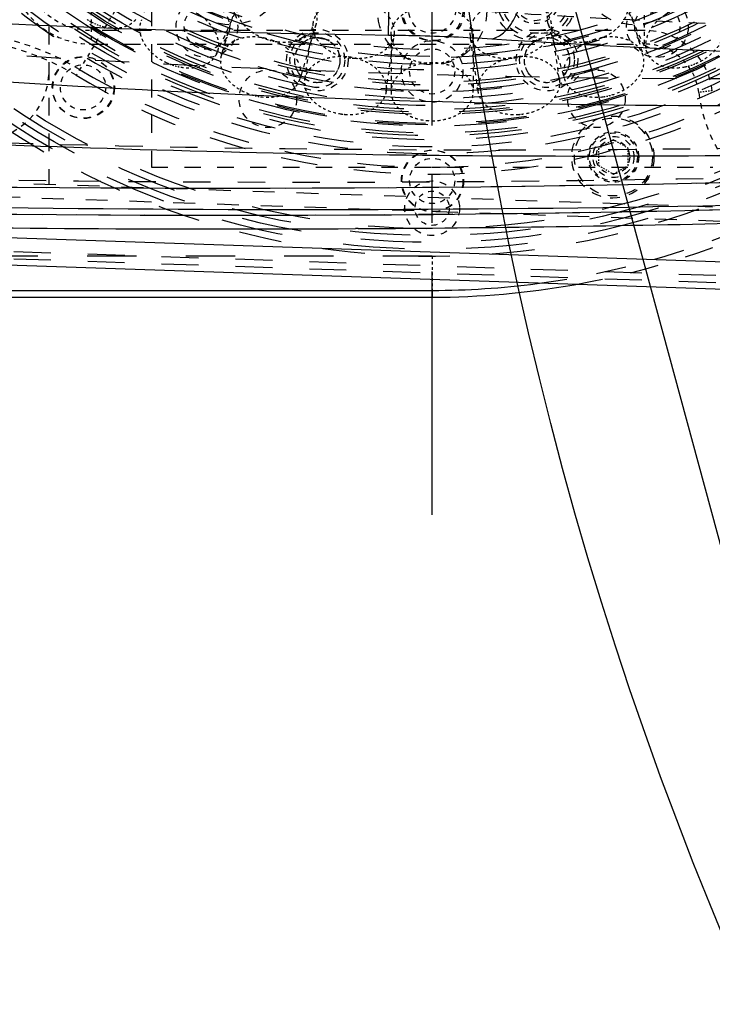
# Model space of a CAD drawing. Header units: millimetres. Extents: x 14186 to 17588, y 1400 to 3805.
# Tile 52 of 256: x 16371 to 16421, y 2609 to 2681. Entities that reach past the tile are written whole.
import ezdxf

# ---------------------------------------------------------------- set-up
doc = ezdxf.new("R2010")
doc.units = ezdxf.units.MM
doc.linetypes.add('CENTER', pattern=[2, 1.25, -0.25, 0.25, -0.25])
doc.linetypes.add('HIDDEN', pattern=[0.2, 0.1, -0.1])
for name, color, linetype in [('1_13_1', 7, 'Continuous'), ('1_17', 7, 'Continuous'), ('1_30', 7, 'Continuous'), ('1_47', 7, 'Continuous'), ('1_51', 7, 'Continuous'), ('1_53_1', 7, 'Continuous'), ('1_57', 7, 'Continuous'), ('1_64', 7, 'Continuous'), ('1_71', 7, 'Continuous'), ('1_73', 7, 'Continuous'), ('1_80_153', 7, 'Continuous'), ('DEFAULT_2', 8, 'HIDDEN')]:
    doc.layers.add(name, color=color, linetype=linetype)
doc.layers.add('dim', color=82, linetype='Continuous', lineweight=9)
doc.styles.get("Standard").update_dxf_attribs({"font": 'arial.ttf'})
doc.dimstyles.new('ISO-25', dxfattribs={"dimtxt": 2.5, "dimasz": 2.5, "dimexe": 1.25, "dimexo": 0.625, "dimtad": 1, "dimtxsty": 'Standard', "dimcen": 2.5, "dimadec": 0, "dimazin": 0, "dimtfac": 1, "dimtmove": 0, "dimatfit": 3, "dimfxl": 1, "dimarcsym": 0})

# ---------------------------------------------------------------- blocks, each defined once
blk = doc.blocks.new('*D24')
at = {"layer": 'Defpoints', "color": 0, "transparency": 16777216}
for p in [(16328.859, 2985.593), (16472.816, 2454.767)]:
    blk.add_point(p, dxfattribs=at)
at = {"layer": 'dim', "color": 0, "linetype": 'Continuous', "lineweight": -2, "transparency": 16777216}
for p, q in [((16322.578, 3008.756), (16316.296, 3031.92)), ((16328.859, 2985.593), (16472.816, 2454.767)), ((16510.019, 2317.586), (16479.098, 2431.603))]:
    blk.add_line(p, q, dxfattribs=at)
at = {"layer": 'dim', "color": 0, "transparency": 16777216}
for points in [[(16326.438, 3009.803), (16318.717, 3007.709), (16328.859, 2985.593)], [(16482.958, 2432.65), (16475.237, 2430.556), (16472.816, 2454.767)]]:
    blk.add_solid(points, dxfattribs=at)
at = {"layer": 'dim', "color": 0, "transparency": 16777216, "insert": (16518.28, 2368.594), "char_height": 30, "attachment_point": 5, "rotation": 285.17328}
blk.add_mtext('360%%D', dxfattribs=at)
blk = doc.blocks.new('*D27')
at = {"layer": 'Defpoints', "color": 0, "transparency": 16777216}
for p in [(17053.851, 3119.687), (16297.825, 2320.672)]:
    blk.add_point(p, dxfattribs=at)
at = {"layer": 'dim', "color": 0, "linetype": 'Continuous', "lineweight": -2, "transparency": 16777216}
for p, q in [((17253.469, 3330.657), (17070.346, 3137.12)), ((16297.825, 2320.672), (17053.851, 3119.687)), ((16281.33, 2303.239), (16264.835, 2285.806))]:
    blk.add_line(p, q, dxfattribs=at)
at = {"layer": 'dim', "color": 0, "transparency": 16777216}
for points in [[(17067.44, 3139.87), (17073.251, 3134.371), (17053.851, 3119.687)], [(16278.424, 2305.989), (16284.235, 2300.49), (16297.825, 2320.672)]]:
    blk.add_solid(points, dxfattribs=at)
at = {"layer": 'dim', "color": 0, "transparency": 16777216, "insert": (17191.287, 3297.171), "char_height": 30, "attachment_point": 5, "rotation": 46.58354}
blk.add_mtext('∅1100', dxfattribs=at)
blk = doc.blocks.new('*D28')
at = {"layer": 'Defpoints', "color": 0, "transparency": 16777216}
for p in [(17217.995, 2998.669), (16133.681, 2441.691)]:
    blk.add_point(p, dxfattribs=at)
at = {"layer": 'dim', "color": 0, "linetype": 'Continuous', "lineweight": -2, "transparency": 16777216}
for p, q in [((17380.14, 3081.958), (17239.343, 3009.635)), ((16133.681, 2441.691), (17217.995, 2998.669)), ((16112.333, 2430.725), (16090.984, 2419.759))]:
    blk.add_line(p, q, dxfattribs=at)
at = {"layer": 'dim', "color": 0, "transparency": 16777216}
for points in [[(17237.515, 3013.193), (17241.17, 3006.077), (17217.995, 2998.669)], [(16110.505, 2434.283), (16114.16, 2427.167), (16133.681, 2441.691)]]:
    blk.add_solid(points, dxfattribs=at)
at = {"layer": 'dim', "color": 0, "transparency": 16777216, "insert": (17310.293, 3070.985), "char_height": 30, "attachment_point": 5, "rotation": 27.18816}
blk.add_mtext('∅1219', dxfattribs=at)

msp = doc.modelspace()

# ---------------------------------------------------------------- linework, layer by layer
at = {"color": 7, "linetype": 'Continuous'}
for p, q in [((16397.65, 2679.839), (16397.714, 2684.637)), ((16515.736, 2660.068), (16305.567, 2667.19)), ((16597.338, 2655.301), (16305.499, 2665.191)), ((16395.439, 2665.694), (16395.23, 2665.692)), ((16367.625, 2661.18), (16400.838, 2661.18)), ((16400.838, 2661.18), (16400.838, 2660.68)), ((16115.25, 2660.68), (16400.838, 2660.68))]:
    msp.add_line(p, q, dxfattribs=at)
for centre, radius in [((16675.838, 2720.18), 609.5), ((16675.838, 2720.18), 550), ((16400.838, 2720.18), 275), ((16675.838, 2720.18), 275)]:
    msp.add_circle(centre, radius)
for centre, radius, start, end in [((16385.839, 4276.515), 1607.864, 267.478757, 274.502285), ((16385.839, 4276.521), 1609.857, 267.487457, 274.458232), ((16385.845, 4276.756), 1611.091, 267.487635, 270.333779), ((16400.838, 2720.18), 59, 270, 277.46668), ((16400.838, 2720.18), 59.5, 270, 280.03929)]:
    msp.add_arc(centre, radius, start, end, dxfattribs=at)
for points, knots in [([(16314.03, 2685.221), (16320.969, 2684.415), (16348.76, 2681.545), (16376.7, 2680.107), (16397.65, 2679.839)], [0, 0, 0, 0, 0.250039, 1, 1, 1, 1]), ([(16405.197, 2679.565), (16405.515, 2679.621), (16406.002, 2679.909), (16406.511, 2680.488), (16406.892, 2681.098), (16407.21, 2681.823), (16407.543, 2682.892), (16407.675, 2683.739), (16407.715, 2684.305)], [0, 0, 0, 0, 0.171007, 0.28133, 0.408401, 0.549589, 0.699452, 1, 1, 1, 1]), ([(16506.496, 2678.869), (16473.24, 2675.491), (16406.25, 2672.793), (16339.431, 2678.274), (16306.342, 2683.031)], [0, 0, 0, 0, 0.499984, 1, 1, 1, 1]), ([(16397.65, 2679.839), (16398.308, 2679.831), (16400.824, 2679.784), (16403.341, 2679.685), (16405.197, 2679.565)], [0, 0, 0, 0, 0.261079, 1, 1, 1, 1]), ([(16405.197, 2679.565), (16420.574, 2678.576), (16451.408, 2677.467), (16482.255, 2678.107), (16497.664, 2678.86)], [0, 0, 0, 0, 0.499703, 1, 1, 1, 1]), ([(16509.263, 2675.343), (16483.477, 2673.019), (16431.723, 2670.224), (16379.902, 2671.139), (16354.051, 2672.526)], [0, 0, 0, 0, 0.500033, 1, 1, 1, 1]), ([(16508.687, 2671.446), (16495.761, 2670.48), (16443.963, 2667.252), (16392.005, 2666.583), (16353.081, 2667.528)], [0, 0, 0, 0, 0.249759, 1, 1, 1, 1]), ([(16395.439, 2665.694), (16405.084, 2665.751), (16443.657, 2666.327), (16482.21, 2668.29), (16511.054, 2670.539)], [0, 0, 0, 0, 0.25002, 1, 1, 1, 1])]:
    msp.add_open_spline(points, degree=3, knots=knots, dxfattribs=at)
at = {"layer": '1_13_1', "color": 8, "linetype": 'HIDDEN', "ltscale": 2}
msp.add_open_spline([(16376.787, 2680.46), (16377.041, 2680.392), (16377.545, 2680.313), (16378.168, 2680.375), (16378.604, 2680.528), (16378.887, 2680.686), (16379.127, 2680.887), (16379.256, 2681.049), (16379.311, 2681.134)], degree=3, knots=[0, 0, 0, 0, 0.283877, 0.543533, 0.664268, 0.77959, 0.890876, 1, 1, 1, 1], dxfattribs=at)
at = {"layer": '1_13_1', "color": 8, "linetype": 'HIDDEN', "ltscale": 0.9}
msp.add_open_spline([(16375.64, 2680.971), (16375.73, 2680.914), (16376.091, 2680.7), (16376.484, 2680.541), (16376.787, 2680.46)], degree=3, knots=[0, 0, 0, 0, 0.253888, 1, 1, 1, 1], dxfattribs=at)
at = {"layer": '1_17', "color": 8, "linetype": 'HIDDEN', "ltscale": 44}
msp.add_circle((16400.838, 2720.18), 55, dxfattribs=at)
at = {"layer": '1_17', "color": 8, "linetype": 'HIDDEN', "ltscale": 43}
msp.add_circle((16400.838, 2720.18), 54.5, dxfattribs=at)
at = {"layer": '1_17', "color": 8, "linetype": 'HIDDEN', "ltscale": 38}
msp.add_circle((16400.838, 2720.18), 47, dxfattribs=at)
at = {"layer": '1_17', "color": 8, "linetype": 'HIDDEN', "ltscale": 37}
for radius in [46.9, 46.8, 46.143, 46]:
    msp.add_circle((16400.838, 2720.18), radius, dxfattribs=at)
at = {"layer": '1_17', "color": 8, "linetype": 'HIDDEN', "ltscale": 36}
msp.add_circle((16400.838, 2720.18), 45, dxfattribs=at)
at = {"layer": '1_17', "color": 8, "linetype": 'HIDDEN', "ltscale": 35}
msp.add_circle((16400.838, 2720.18), 44.4, dxfattribs=at)
at = {"layer": '1_17', "color": 8, "linetype": 'HIDDEN', "ltscale": 34}
msp.add_circle((16400.838, 2720.18), 42.9, dxfattribs=at)
at = {"layer": '1_17', "color": 8, "linetype": 'HIDDEN', "ltscale": 5}
for centre in [(16375.338, 2676.013), (16400.838, 2669.18)]:
    msp.add_circle(centre, 2.25, dxfattribs=at)
at = {"layer": '1_17', "color": 8, "linetype": 'HIDDEN', "ltscale": 4}
msp.add_circle((16414.037, 2670.918), 1.23, dxfattribs=at)
at = {"layer": '1_30', "color": 8, "linetype": 'HIDDEN', "ltscale": 0.9}
for p, q in [((16414.082, 2672.18), (16412.999, 2671.555)), ((16415.164, 2671.555), (16414.082, 2672.18)), ((16412.999, 2671.555), (16412.999, 2670.305)), ((16415.164, 2670.305), (16415.164, 2671.555)), ((16412.999, 2670.305), (16414.082, 2669.68)), ((16414.082, 2669.68), (16415.164, 2670.305))]:
    msp.add_line(p, q, dxfattribs=at)
at = {"layer": '1_30', "color": 8, "linetype": 'HIDDEN', "ltscale": 7}
msp.add_circle((16414.082, 2670.93), 2.85, dxfattribs=at)
at = {"layer": '1_30', "color": 8, "linetype": 'HIDDEN', "ltscale": 4}
msp.add_circle((16414.082, 2670.93), 1.85, dxfattribs=at)
at = {"layer": '1_30', "color": 8, "linetype": 'HIDDEN', "ltscale": 5}
msp.add_circle((16414.082, 2670.93), 1.5, dxfattribs=at)
at = {"layer": '1_47', "color": 8, "linetype": 'HIDDEN', "ltscale": 3}
msp.add_line((16385.086, 2678.468), (16386.82, 2682.263), dxfattribs=at)
at = {"layer": '1_47', "color": 8, "linetype": 'HIDDEN', "ltscale": 2}
for points, knots in [([(16383.239, 2681.644), (16383.59, 2681.483), (16384.082, 2681.173), (16384.611, 2680.643), (16384.918, 2680.215), (16385.128, 2679.766), (16385.233, 2679.312), (16385.227, 2678.94), (16385.165, 2678.662), (16385.115, 2678.531), (16385.086, 2678.468)], [0, 0, 0, 0, 0.286719, 0.423845, 0.553835, 0.67563, 0.789329, 0.896419, 0.948454, 1, 1, 1, 1]), ([(16381.476, 2677.784), (16381.125, 2677.945), (16380.633, 2678.255), (16380.104, 2678.785), (16379.797, 2679.213), (16379.587, 2679.662), (16379.482, 2680.116), (16379.488, 2680.488), (16379.551, 2680.766), (16379.6, 2680.897), (16379.629, 2680.96)], [0, 0, 0, 0, 0.286719, 0.423845, 0.553835, 0.67563, 0.789329, 0.896419, 0.948454, 1, 1, 1, 1]), ([(16385.086, 2678.468), (16385.04, 2678.366), (16384.923, 2678.171), (16384.684, 2677.92), (16384.388, 2677.714), (16384.042, 2677.558), (16383.656, 2677.457), (16383.089, 2677.394), (16382.648, 2677.435), (16382.358, 2677.495)], [0, 0, 0, 0, 0.107275, 0.217104, 0.331634, 0.452332, 0.579896, 0.714303, 1, 1, 1, 1])]:
    msp.add_open_spline(points, degree=3, knots=knots, dxfattribs=at)
at = {"layer": '1_47', "color": 8, "linetype": 'HIDDEN', "ltscale": 0.7}
msp.add_open_spline([(16382.358, 2677.495), (16382.283, 2677.51), (16381.981, 2677.582), (16381.688, 2677.688), (16381.476, 2677.784)], degree=3, knots=[0, 0, 0, 0, 0.247542, 1, 1, 1, 1], dxfattribs=at)
at = {"layer": '1_51', "color": 8, "linetype": 'HIDDEN', "ltscale": 33}
for radius in [41.9, 41.4]:
    msp.add_circle((16400.838, 2720.18), radius, dxfattribs=at)
at = {"layer": '1_51', "color": 8, "linetype": 'HIDDEN', "ltscale": 4}
msp.add_circle((16400.838, 2681.68), 1.716, dxfattribs=at)
at = {"layer": '1_53_1', "color": 8, "linetype": 'HIDDEN', "ltscale": 3}
msp.add_line((16416.589, 2678.468), (16414.856, 2682.263), dxfattribs=at)
at = {"layer": '1_53_1', "color": 8, "linetype": 'HIDDEN', "ltscale": 2}
for points, knots in [([(16416.589, 2678.468), (16416.56, 2678.531), (16416.511, 2678.662), (16416.449, 2678.94), (16416.442, 2679.312), (16416.547, 2679.766), (16416.757, 2680.215), (16417.064, 2680.643), (16417.593, 2681.173), (16418.085, 2681.483), (16418.437, 2681.644)], [0, 0, 0, 0, 0.051546, 0.103582, 0.210671, 0.32437, 0.446164, 0.576153, 0.713279, 1, 1, 1, 1]), ([(16422.047, 2680.96), (16422.076, 2680.897), (16422.125, 2680.766), (16422.187, 2680.488), (16422.193, 2680.116), (16422.089, 2679.662), (16421.878, 2679.213), (16421.572, 2678.785), (16421.043, 2678.255), (16420.551, 2677.945), (16420.199, 2677.784)], [0, 0, 0, 0, 0.051546, 0.103582, 0.210671, 0.32437, 0.446164, 0.576153, 0.713279, 1, 1, 1, 1]), ([(16419.318, 2677.495), (16419.027, 2677.435), (16418.587, 2677.394), (16418.019, 2677.457), (16417.633, 2677.558), (16417.288, 2677.714), (16416.992, 2677.92), (16416.752, 2678.171), (16416.635, 2678.366), (16416.589, 2678.468)], [0, 0, 0, 0, 0.285695, 0.420101, 0.547666, 0.668365, 0.782895, 0.892724, 1, 1, 1, 1])]:
    msp.add_open_spline(points, degree=3, knots=knots, dxfattribs=at)
at = {"layer": '1_53_1', "color": 8, "linetype": 'HIDDEN', "ltscale": 0.7}
msp.add_open_spline([(16420.199, 2677.784), (16420.128, 2677.752), (16419.843, 2677.631), (16419.545, 2677.542), (16419.318, 2677.495)], degree=3, knots=[0, 0, 0, 0, 0.252085, 1, 1, 1, 1], dxfattribs=at)
at = {"layer": '1_57', "color": 8, "linetype": 'HIDDEN', "ltscale": 3}
for p, q in [((16397.838, 2679.866), (16397.838, 2675.694)), ((16403.838, 2679.866), (16403.838, 2675.694))]:
    msp.add_line(p, q, dxfattribs=at)
at = {"layer": '1_57', "color": 8, "linetype": 'HIDDEN', "ltscale": 2}
for points, knots in [([(16397.838, 2679.866), (16397.838, 2679.935), (16397.847, 2680.075), (16397.891, 2680.282), (16397.963, 2680.485), (16398.099, 2680.751), (16398.339, 2681.064), (16398.717, 2681.385), (16399.174, 2681.647), (16399.875, 2681.909), (16400.451, 2681.987), (16400.838, 2681.987)], [0, 0, 0, 0, 0.051535, 0.103559, 0.15653, 0.210845, 0.324518, 0.446285, 0.576245, 0.713342, 1, 1, 1, 1]), ([(16400.838, 2681.987), (16401.224, 2681.987), (16401.8, 2681.909), (16402.502, 2681.647), (16402.959, 2681.385), (16403.337, 2681.064), (16403.577, 2680.751), (16403.712, 2680.485), (16403.784, 2680.282), (16403.828, 2680.075), (16403.838, 2679.935), (16403.838, 2679.866)], [0, 0, 0, 0, 0.286657, 0.423753, 0.553714, 0.675481, 0.789155, 0.84347, 0.896441, 0.948465, 1, 1, 1, 1]), ([(16400.838, 2677.745), (16400.451, 2677.745), (16399.875, 2677.822), (16399.174, 2678.085), (16398.717, 2678.347), (16398.339, 2678.668), (16398.099, 2678.98), (16397.963, 2679.247), (16397.891, 2679.449), (16397.847, 2679.657), (16397.838, 2679.796), (16397.838, 2679.866)], [0, 0, 0, 0, 0.286657, 0.423753, 0.553714, 0.675481, 0.789155, 0.84347, 0.896441, 0.948465, 1, 1, 1, 1]), ([(16403.838, 2679.866), (16403.838, 2679.796), (16403.828, 2679.657), (16403.784, 2679.449), (16403.712, 2679.247), (16403.577, 2678.98), (16403.337, 2678.668), (16402.959, 2678.347), (16402.502, 2678.085), (16401.8, 2677.822), (16401.224, 2677.745), (16400.838, 2677.745)], [0, 0, 0, 0, 0.051535, 0.103559, 0.15653, 0.210845, 0.324518, 0.446285, 0.576245, 0.713342, 1, 1, 1, 1]), ([(16400.838, 2677.815), (16400.451, 2677.815), (16399.875, 2677.737), (16399.174, 2677.475), (16398.717, 2677.213), (16398.339, 2676.892), (16398.099, 2676.579), (16397.963, 2676.313), (16397.891, 2676.11), (16397.847, 2675.903), (16397.838, 2675.763), (16397.838, 2675.694)], [0, 0, 0, 0, 0.286657, 0.423753, 0.553714, 0.675481, 0.789155, 0.84347, 0.896441, 0.948465, 1, 1, 1, 1]), ([(16403.838, 2675.694), (16403.838, 2675.763), (16403.828, 2675.903), (16403.784, 2676.11), (16403.712, 2676.313), (16403.577, 2676.579), (16403.337, 2676.892), (16402.959, 2677.213), (16402.502, 2677.475), (16401.8, 2677.737), (16401.224, 2677.815), (16400.838, 2677.815)], [0, 0, 0, 0, 0.051535, 0.103559, 0.15653, 0.210845, 0.324518, 0.446285, 0.576245, 0.713342, 1, 1, 1, 1]), ([(16397.838, 2675.694), (16397.838, 2675.624), (16397.847, 2675.485), (16397.891, 2675.278), (16397.963, 2675.075), (16398.099, 2674.808), (16398.339, 2674.496), (16398.717, 2674.175), (16399.174, 2673.913), (16399.875, 2673.65), (16400.451, 2673.573), (16400.838, 2673.573)], [0, 0, 0, 0, 0.051535, 0.103559, 0.15653, 0.210845, 0.324518, 0.446285, 0.576245, 0.713342, 1, 1, 1, 1]), ([(16400.838, 2673.573), (16401.224, 2673.573), (16401.8, 2673.65), (16402.502, 2673.913), (16402.959, 2674.175), (16403.337, 2674.496), (16403.577, 2674.808), (16403.712, 2675.075), (16403.784, 2675.278), (16403.828, 2675.485), (16403.838, 2675.624), (16403.838, 2675.694)], [0, 0, 0, 0, 0.286657, 0.423753, 0.553714, 0.675481, 0.789155, 0.84347, 0.896441, 0.948465, 1, 1, 1, 1])]:
    msp.add_open_spline(points, degree=3, knots=knots, dxfattribs=at)
at = {"layer": '1_64', "color": 8, "linetype": 'HIDDEN', "ltscale": 3}
for p, q in [((16410.138, 2676.574), (16409.544, 2680.703)), ((16404.199, 2675.72), (16403.606, 2679.849))]:
    msp.add_line(p, q, dxfattribs=at)
at = {"layer": '1_64', "color": 8, "linetype": 'HIDDEN', "ltscale": 2}
for points, knots in [([(16409.544, 2680.703), (16409.526, 2680.832), (16409.453, 2681.09), (16409.246, 2681.445), (16408.949, 2681.757), (16408.574, 2682.018), (16408.134, 2682.219), (16407.468, 2682.405), (16406.932, 2682.434), (16406.575, 2682.408)], [0, 0, 0, 0, 0.104467, 0.21228, 0.326072, 0.447367, 0.576514, 0.712845, 1, 1, 1, 1]), ([(16406.877, 2678.176), (16407.259, 2678.231), (16407.819, 2678.39), (16408.476, 2678.75), (16408.891, 2679.074), (16409.219, 2679.446), (16409.447, 2679.852), (16409.546, 2680.211), (16409.565, 2680.495), (16409.554, 2680.634), (16409.544, 2680.703)], [0, 0, 0, 0, 0.286719, 0.423846, 0.553836, 0.675631, 0.789329, 0.896419, 0.948454, 1, 1, 1, 1]), ([(16403.606, 2679.849), (16403.624, 2679.72), (16403.697, 2679.462), (16403.904, 2679.108), (16404.201, 2678.795), (16404.576, 2678.535), (16405.016, 2678.333), (16405.682, 2678.148), (16406.218, 2678.119), (16406.575, 2678.144)], [0, 0, 0, 0, 0.104467, 0.21228, 0.326072, 0.447367, 0.576513, 0.712846, 1, 1, 1, 1]), ([(16404.199, 2675.72), (16404.189, 2675.788), (16404.179, 2675.928), (16404.198, 2676.212), (16404.296, 2676.571), (16404.525, 2676.977), (16404.853, 2677.349), (16405.268, 2677.673), (16405.925, 2678.032), (16406.484, 2678.191), (16406.867, 2678.246)], [0, 0, 0, 0, 0.051546, 0.103582, 0.210671, 0.324369, 0.446162, 0.576152, 0.713278, 1, 1, 1, 1]), ([(16407.169, 2678.279), (16407.526, 2678.304), (16408.062, 2678.275), (16408.727, 2678.09), (16409.168, 2677.888), (16409.543, 2677.627), (16409.84, 2677.315), (16410.047, 2676.961), (16410.12, 2676.703), (16410.138, 2676.574)], [0, 0, 0, 0, 0.287152, 0.423483, 0.552631, 0.673927, 0.78772, 0.895533, 1, 1, 1, 1]), ([(16410.138, 2676.574), (16410.148, 2676.505), (16410.158, 2676.365), (16410.14, 2676.081), (16410.041, 2675.722), (16409.813, 2675.316), (16409.485, 2674.945), (16409.069, 2674.62), (16408.413, 2674.261), (16407.853, 2674.102), (16407.471, 2674.047)], [0, 0, 0, 0, 0.051546, 0.103582, 0.210671, 0.324369, 0.446162, 0.576152, 0.713278, 1, 1, 1, 1]), ([(16407.169, 2674.015), (16406.812, 2673.989), (16406.276, 2674.018), (16405.61, 2674.204), (16405.169, 2674.405), (16404.794, 2674.666), (16404.498, 2674.978), (16404.29, 2675.333), (16404.218, 2675.591), (16404.199, 2675.72)], [0, 0, 0, 0, 0.287152, 0.423483, 0.552631, 0.673927, 0.78772, 0.895533, 1, 1, 1, 1])]:
    msp.add_open_spline(points, degree=3, knots=knots, dxfattribs=at)
at = {"layer": '1_64', "color": 8, "linetype": 'HIDDEN', "ltscale": 3}
msp.add_open_spline([(16406.575, 2682.408), (16406.367, 2682.394), (16405.955, 2682.333), (16405.364, 2682.156), (16404.824, 2681.897), (16404.358, 2681.569), (16403.986, 2681.184), (16403.764, 2680.822), (16403.653, 2680.521), (16403.602, 2680.296), (16403.585, 2680.071), (16403.595, 2679.922), (16403.606, 2679.849)], degree=3, knots=[0, 0, 0, 0, 0.143883, 0.286153, 0.423887, 0.554678, 0.677027, 0.790729, 0.844827, 0.897437, 0.948992, 1, 1, 1, 1], dxfattribs=at)
at = {"layer": '1_64', "color": 8, "linetype": 'HIDDEN', "ltscale": 0.2}
for points, knots in [([(16406.575, 2678.144), (16406.6, 2678.146), (16406.701, 2678.154), (16406.802, 2678.166), (16406.877, 2678.176)], [0, 0, 0, 0, 0.249738, 1, 1, 1, 1]), ([(16406.867, 2678.246), (16406.942, 2678.257), (16407.043, 2678.269), (16407.144, 2678.277), (16407.169, 2678.279)], [0, 0, 0, 0, 0.750262, 1, 1, 1, 1]), ([(16407.471, 2674.047), (16407.395, 2674.036), (16407.295, 2674.024), (16407.194, 2674.016), (16407.169, 2674.015)], [0, 0, 0, 0, 0.750262, 1, 1, 1, 1])]:
    msp.add_open_spline(points, degree=3, knots=knots, dxfattribs=at)
at = {"layer": '1_71', "color": 8, "linetype": 'HIDDEN', "ltscale": 3}
for p, q in [((16386.601, 2682.344), (16385.426, 2678.341)), ((16392.358, 2680.654), (16391.183, 2676.651))]:
    msp.add_line(p, q, dxfattribs=at)
at = {"layer": '1_71', "color": 8, "linetype": 'HIDDEN', "ltscale": 2}
for points, knots in [([(16390.078, 2683.534), (16390.448, 2683.425), (16390.979, 2683.188), (16391.578, 2682.739), (16391.943, 2682.359), (16392.215, 2681.944), (16392.384, 2681.51), (16392.43, 2681.141), (16392.408, 2680.857), (16392.378, 2680.72), (16392.358, 2680.654)], [0, 0, 0, 0, 0.28672, 0.423847, 0.553837, 0.675631, 0.789329, 0.896419, 0.948454, 1, 1, 1, 1]), ([(16388.882, 2679.463), (16388.511, 2679.572), (16387.98, 2679.809), (16387.381, 2680.259), (16387.017, 2680.639), (16386.745, 2681.053), (16386.576, 2681.487), (16386.53, 2681.857), (16386.552, 2682.141), (16386.582, 2682.278), (16386.602, 2682.344)], [0, 0, 0, 0, 0.28672, 0.423847, 0.553837, 0.675631, 0.789329, 0.896419, 0.948454, 1, 1, 1, 1]), ([(16392.358, 2680.654), (16392.324, 2680.537), (16392.226, 2680.31), (16391.998, 2680.007), (16391.697, 2679.749), (16391.333, 2679.544), (16390.916, 2679.396), (16390.295, 2679.278), (16389.805, 2679.288), (16389.48, 2679.334)], [0, 0, 0, 0, 0.105761, 0.214469, 0.328523, 0.449441, 0.577769, 0.713188, 1, 1, 1, 1]), ([(16388.305, 2679.661), (16387.98, 2679.706), (16387.489, 2679.717), (16386.869, 2679.599), (16386.452, 2679.451), (16386.088, 2679.246), (16385.787, 2678.988), (16385.559, 2678.685), (16385.46, 2678.457), (16385.426, 2678.341)], [0, 0, 0, 0, 0.286809, 0.422227, 0.550556, 0.671475, 0.785531, 0.894239, 1, 1, 1, 1]), ([(16385.426, 2678.341), (16385.407, 2678.275), (16385.377, 2678.138), (16385.354, 2677.854), (16385.401, 2677.485), (16385.569, 2677.05), (16385.841, 2676.636), (16386.206, 2676.256), (16386.805, 2675.806), (16387.336, 2675.569), (16387.707, 2675.461)], [0, 0, 0, 0, 0.051546, 0.103582, 0.210671, 0.324368, 0.446161, 0.576151, 0.713277, 1, 1, 1, 1]), ([(16388.305, 2675.331), (16388.63, 2675.285), (16389.12, 2675.275), (16389.741, 2675.393), (16390.157, 2675.541), (16390.522, 2675.746), (16390.823, 2676.004), (16391.051, 2676.307), (16391.149, 2676.535), (16391.183, 2676.651)], [0, 0, 0, 0, 0.286813, 0.422232, 0.550561, 0.671477, 0.785531, 0.894239, 1, 1, 1, 1])]:
    msp.add_open_spline(points, degree=3, knots=knots, dxfattribs=at)
at = {"layer": '1_71', "color": 8, "linetype": 'HIDDEN', "ltscale": 3}
msp.add_open_spline([(16391.183, 2676.651), (16391.205, 2676.726), (16391.238, 2676.882), (16391.25, 2677.122), (16391.226, 2677.366), (16391.144, 2677.699), (16390.947, 2678.112), (16390.589, 2678.564), (16390.123, 2678.964), (16389.57, 2679.291), (16388.956, 2679.533), (16388.523, 2679.63), (16388.305, 2679.661)], degree=3, knots=[0, 0, 0, 0, 0.050592, 0.101796, 0.154171, 0.208187, 0.322204, 0.445394, 0.577185, 0.715581, 0.857651, 1, 1, 1, 1], dxfattribs=at)
at = {"layer": '1_71', "color": 8, "linetype": 'HIDDEN', "ltscale": 0.4}
for points, knots in [([(16389.48, 2679.334), (16389.43, 2679.341), (16389.228, 2679.373), (16389.029, 2679.42), (16388.882, 2679.463)], [0, 0, 0, 0, 0.248937, 1, 1, 1, 1]), ([(16387.707, 2675.461), (16387.756, 2675.446), (16387.953, 2675.392), (16388.153, 2675.352), (16388.305, 2675.331)], [0, 0, 0, 0, 0.250896, 1, 1, 1, 1])]:
    msp.add_open_spline(points, degree=3, knots=knots, dxfattribs=at)
at = {"layer": '1_73', "color": 8, "linetype": 'HIDDEN', "ltscale": 3}
for p, q in [((16391.537, 2676.574), (16392.131, 2680.703)), ((16397.476, 2675.72), (16398.07, 2679.849))]:
    msp.add_line(p, q, dxfattribs=at)
at = {"layer": '1_73', "color": 8, "linetype": 'HIDDEN', "ltscale": 2}
for points, knots in [([(16395.1, 2682.408), (16394.743, 2682.434), (16394.207, 2682.405), (16393.542, 2682.219), (16393.101, 2682.018), (16392.726, 2681.757), (16392.429, 2681.445), (16392.222, 2681.09), (16392.15, 2680.832), (16392.131, 2680.703)], [0, 0, 0, 0, 0.287152, 0.423483, 0.552631, 0.673927, 0.78772, 0.895533, 1, 1, 1, 1]), ([(16392.131, 2680.703), (16392.121, 2680.634), (16392.111, 2680.495), (16392.129, 2680.211), (16392.228, 2679.852), (16392.456, 2679.446), (16392.785, 2679.074), (16393.2, 2678.75), (16393.857, 2678.39), (16394.416, 2678.231), (16394.799, 2678.176)], [0, 0, 0, 0, 0.051546, 0.103582, 0.210671, 0.324369, 0.446162, 0.576152, 0.713278, 1, 1, 1, 1]), ([(16395.1, 2678.144), (16395.458, 2678.119), (16395.993, 2678.148), (16396.659, 2678.333), (16397.1, 2678.535), (16397.475, 2678.795), (16397.772, 2679.108), (16397.979, 2679.462), (16398.051, 2679.72), (16398.07, 2679.849)], [0, 0, 0, 0, 0.287153, 0.423485, 0.552632, 0.673927, 0.78772, 0.895532, 1, 1, 1, 1]), ([(16391.537, 2676.574), (16391.556, 2676.703), (16391.628, 2676.961), (16391.836, 2677.315), (16392.132, 2677.627), (16392.507, 2677.888), (16392.948, 2678.09), (16393.614, 2678.275), (16394.15, 2678.304), (16394.507, 2678.279)], [0, 0, 0, 0, 0.104467, 0.21228, 0.326072, 0.447367, 0.576514, 0.712845, 1, 1, 1, 1]), ([(16394.809, 2678.246), (16395.191, 2678.191), (16395.751, 2678.032), (16396.407, 2677.673), (16396.823, 2677.349), (16397.151, 2676.977), (16397.379, 2676.571), (16397.478, 2676.212), (16397.496, 2675.928), (16397.486, 2675.788), (16397.476, 2675.72)], [0, 0, 0, 0, 0.286719, 0.423846, 0.553836, 0.675631, 0.789329, 0.896419, 0.948454, 1, 1, 1, 1]), ([(16394.205, 2674.047), (16393.822, 2674.102), (16393.263, 2674.261), (16392.606, 2674.62), (16392.191, 2674.945), (16391.863, 2675.316), (16391.634, 2675.722), (16391.536, 2676.081), (16391.517, 2676.365), (16391.527, 2676.505), (16391.537, 2676.574)], [0, 0, 0, 0, 0.286719, 0.423846, 0.553836, 0.675631, 0.789329, 0.896419, 0.948454, 1, 1, 1, 1]), ([(16397.476, 2675.72), (16397.458, 2675.591), (16397.385, 2675.333), (16397.178, 2674.978), (16396.881, 2674.666), (16396.506, 2674.405), (16396.065, 2674.204), (16395.4, 2674.018), (16394.864, 2673.989), (16394.507, 2674.015)], [0, 0, 0, 0, 0.104467, 0.21228, 0.326072, 0.447367, 0.576514, 0.712845, 1, 1, 1, 1])]:
    msp.add_open_spline(points, degree=3, knots=knots, dxfattribs=at)
at = {"layer": '1_73', "color": 8, "linetype": 'HIDDEN', "ltscale": 3}
msp.add_open_spline([(16398.07, 2679.849), (16398.08, 2679.922), (16398.091, 2680.071), (16398.073, 2680.296), (16398.023, 2680.521), (16397.911, 2680.822), (16397.689, 2681.184), (16397.317, 2681.569), (16396.851, 2681.897), (16396.312, 2682.156), (16395.721, 2682.333), (16395.309, 2682.394), (16395.1, 2682.408)], degree=3, knots=[0, 0, 0, 0, 0.051008, 0.102563, 0.155172, 0.20927, 0.322973, 0.445322, 0.576112, 0.713846, 0.856116, 1, 1, 1, 1], dxfattribs=at)
at = {"layer": '1_73', "color": 8, "linetype": 'HIDDEN', "ltscale": 0.2}
for points, knots in [([(16394.507, 2678.279), (16394.532, 2678.277), (16394.633, 2678.269), (16394.733, 2678.257), (16394.809, 2678.246)], [0, 0, 0, 0, 0.249738, 1, 1, 1, 1]), ([(16394.799, 2678.176), (16394.874, 2678.166), (16394.974, 2678.154), (16395.075, 2678.146), (16395.1, 2678.144)], [0, 0, 0, 0, 0.750262, 1, 1, 1, 1]), ([(16394.507, 2674.015), (16394.481, 2674.016), (16394.381, 2674.024), (16394.28, 2674.036), (16394.205, 2674.047)], [0, 0, 0, 0, 0.249738, 1, 1, 1, 1])]:
    msp.add_open_spline(points, degree=3, knots=knots, dxfattribs=at)
at = {"layer": '1_80_153', "color": 8, "linetype": 'HIDDEN', "ltscale": 34}
for radius in [42.5, 42]:
    msp.add_circle((16400.838, 2720.18), radius, dxfattribs=at)
at = {"layer": '1_80_153', "color": 8, "linetype": 'HIDDEN', "ltscale": 5}
msp.add_circle((16400.838, 2681.68), 2.25, dxfattribs=at)
at = {"layer": '1_80_153', "color": 8, "linetype": 'HIDDEN', "ltscale": 4}
msp.add_circle((16408.349, 2682.42), 1.75, dxfattribs=at)
at = {"layer": 'DEFAULT_2', "color": 1, "linetype": 'CENTER', "ltscale": 14.224}
msp.add_line((16400.838, 2644.78), (16400.838, 2795.58), dxfattribs=at)
at = {"layer": 'DEFAULT_2', "color": 8, "linetype": 'HIDDEN', "ltscale": 13}
for p, q in [((16372.838, 2771.447), (16372.838, 2668.913)), ((16380.338, 2770.18), (16380.338, 2670.18))]:
    msp.add_line(p, q, dxfattribs=at)
at = {"layer": 'DEFAULT_2', "color": 8, "linetype": 'HIDDEN', "ltscale": 3}
for p, q in [((16375.939, 2685.18), (16375.939, 2679.18)), ((16416.338, 2679.18), (16416.338, 2685.18)), ((16415.074, 2682.344), (16416.249, 2678.341)), ((16377.659, 2681.608), (16374.826, 2676.894)), ((16409.317, 2680.654), (16410.492, 2676.651))]:
    msp.add_line(p, q, dxfattribs=at)
at = {"layer": 'DEFAULT_2', "color": 8, "linetype": 'HIDDEN', "ltscale": 12}
for p, q in [((16416.338, 2680.18), (16375.939, 2680.18)), ((16375.939, 2679.18), (16416.338, 2679.18)), ((16380.338, 2670.18), (16421.338, 2670.18))]:
    msp.add_line(p, q, dxfattribs=at)
at = {"layer": 'DEFAULT_2', "color": 8, "linetype": 'HIDDEN', "ltscale": 0.7}
msp.add_line((16421.303, 2675.767), (16420.31, 2675.649), dxfattribs=at)
at = {"layer": 'DEFAULT_2', "color": 8, "linetype": 'HIDDEN', "ltscale": 16}
for p, q in [((16440.499, 2666.62), (16311.603, 2670.988)), ((16311.569, 2669.989), (16440.465, 2665.62))]:
    msp.add_line(p, q, dxfattribs=at)
at = {"layer": 'DEFAULT_2', "color": 8, "linetype": 'HIDDEN', "ltscale": 27}
for p, q in [((16518.695, 2658.967), (16305.533, 2666.191)), ((16305.516, 2665.691), (16515.685, 2658.569))]:
    msp.add_line(p, q, dxfattribs=at)
at = {"layer": 'DEFAULT_2', "color": 8, "linetype": 'HIDDEN', "ltscale": 36}
msp.add_line((16400.838, 2663.68), (16115.254, 2663.68), dxfattribs=at)
at = {"layer": 'DEFAULT_2', "color": 8, "linetype": 'HIDDEN', "ltscale": 2}
msp.add_line((16400.838, 2663.68), (16400.838, 2661.18), dxfattribs=at)
at = {"layer": 'DEFAULT_2', "color": 8, "linetype": 'HIDDEN', "ltscale": 45}
msp.add_circle((16400.838, 2720.18), 56, dxfattribs=at)
at = {"layer": 'DEFAULT_2', "color": 8, "linetype": 'HIDDEN', "ltscale": 44}
for radius in [55.5, 55]:
    msp.add_circle((16400.838, 2720.18), radius, dxfattribs=at)
at = {"layer": 'DEFAULT_2', "color": 8, "linetype": 'HIDDEN', "ltscale": 43}
msp.add_circle((16400.838, 2720.18), 54.5, dxfattribs=at)
at = {"layer": 'DEFAULT_2', "color": 8, "linetype": 'HIDDEN', "ltscale": 38}
for radius in [48, 47.707, 47.5, 47]:
    msp.add_circle((16400.838, 2720.18), radius, dxfattribs=at)
at = {"layer": 'DEFAULT_2', "color": 8, "linetype": 'HIDDEN', "ltscale": 37}
for radius in [46.9, 45.793]:
    msp.add_circle((16400.838, 2720.18), radius, dxfattribs=at)
at = {"layer": 'DEFAULT_2', "color": 8, "linetype": 'HIDDEN', "ltscale": 36}
for radius in [45.5, 45, 44.5]:
    msp.add_circle((16400.838, 2720.18), radius, dxfattribs=at)
at = {"layer": 'DEFAULT_2', "color": 8, "linetype": 'HIDDEN', "ltscale": 35}
for radius in [44, 43.8]:
    msp.add_circle((16400.838, 2720.18), radius, dxfattribs=at)
at = {"layer": 'DEFAULT_2', "color": 8, "linetype": 'HIDDEN', "ltscale": 34}
msp.add_circle((16400.838, 2720.18), 42.5, dxfattribs=at)
at = {"layer": 'DEFAULT_2', "color": 8, "linetype": 'HIDDEN', "ltscale": 33}
msp.add_circle((16400.838, 2720.18), 41.9, dxfattribs=at)
at = {"layer": 'DEFAULT_2', "color": 8, "linetype": 'HIDDEN', "ltscale": 8}
for centre in [(16386.096, 2684.59), (16415.58, 2684.59), (16400.838, 2681.657)]:
    msp.add_circle(centre, 4, dxfattribs=at)
at = {"layer": 'DEFAULT_2', "color": 8, "linetype": 'HIDDEN', "ltscale": 7}
for centre, radius in [((16408.349, 2682.42), 3), ((16408.349, 2682.42), 2.75), ((16414.037, 2670.918), 3)]:
    msp.add_circle(centre, radius, dxfattribs=at)
at = {"layer": 'DEFAULT_2', "color": 8, "linetype": 'HIDDEN', "ltscale": 6}
msp.add_circle((16408.349, 2682.42), 2.45, dxfattribs=at)
at = {"layer": 'DEFAULT_2', "color": 8, "linetype": 'HIDDEN', "ltscale": 5}
for centre, radius in [((16400.838, 2681.657), 2.25), ((16400.95, 2681.658), 2.25), ((16408.349, 2682.42), 1.537), ((16384.382, 2680.453), 2.25), ((16417.293, 2680.453), 2.25), ((16392.449, 2678.006), 2.25), ((16392.449, 2678.006), 2), ((16409.227, 2678.006), 2.25), ((16409.227, 2678.006), 2), ((16400.838, 2677.18), 2.25), ((16375.338, 2676.013), 2.25), ((16375.378, 2675.99), 2.25), ((16388.838, 2675.18), 2.1), ((16412.838, 2675.18), 2.1), ((16400.838, 2669.18), 2.25), ((16400.884, 2669.18), 2.25), ((16400.838, 2667.18), 2)]:
    msp.add_circle(centre, radius, dxfattribs=at)
at = {"layer": 'DEFAULT_2', "color": 8, "linetype": 'HIDDEN', "ltscale": 4}
for centre, radius in [((16408.349, 2682.42), 1.75), ((16384.382, 2680.453), 1.65), ((16417.293, 2680.453), 1.65), ((16392.449, 2678.006), 1.65), ((16409.227, 2678.006), 1.65), ((16400.838, 2677.18), 1.65), ((16375.338, 2676.013), 1.65), ((16414.082, 2670.93), 1.75), ((16400.838, 2669.18), 1.65), ((16400.838, 2667.18), 1.25)]:
    msp.add_circle(centre, radius, dxfattribs=at)
at = {"layer": 'DEFAULT_2', "color": 8, "linetype": 'HIDDEN', "ltscale": 22}
msp.add_arc((16400.838, 2720.18), 59, 277.46668, 82.53201, dxfattribs=at)
at = {"layer": 'DEFAULT_2', "color": 8, "linetype": 'HIDDEN', "ltscale": 21}
msp.add_arc((16400.838, 2720.18), 59.5, 280.03929, 79.96071, dxfattribs=at)
at = {"layer": 'DEFAULT_2', "color": 8, "linetype": 'HIDDEN', "ltscale": 31}
msp.add_arc((16400.838, 2720.18), 56.5, 236.72696, 123.27304, dxfattribs=at)
at = {"layer": 'DEFAULT_2', "color": 8, "linetype": 'HIDDEN', "ltscale": 27}
for radius in [50.5, 50]:
    msp.add_arc((16400.838, 2720.18), radius, 238.99728, 121.00272, dxfattribs=at)
at = {"layer": 'DEFAULT_2', "color": 8, "linetype": 'HIDDEN', "ltscale": 29}
for radius in [49, 48.5]:
    msp.add_arc((16400.838, 2720.18), radius, 225.4807, 134.5193, dxfattribs=at)
at = {"layer": 'DEFAULT_2', "color": 8, "linetype": 'HIDDEN', "ltscale": 5}
msp.add_arc((16416.338, 2675.18), 10, 13.24229, 90.00001, dxfattribs=at)
at = {"layer": 'DEFAULT_2', "color": 8, "linetype": 'HIDDEN', "ltscale": 3}
for centre, radius, start, end in [((16375.939, 2685.18), 5, 216.86991, 270), ((16375.939, 2685.18), 6, 216.86997, 269.99997), ((16416.338, 2675.18), 4, 6.73705, 90)]:
    msp.add_arc(centre, radius, start, end, dxfattribs=at)
at = {"layer": 'DEFAULT_2', "color": 8, "linetype": 'HIDDEN', "ltscale": 4}
for centre, radius, start, end in [((16364.782, 2660.18), 20, 58.99728, 90), ((16364.782, 2660.18), 19.5, 58.99728, 90), ((16416.338, 2675.18), 5, 6.74143, 90), ((16367.838, 2677.18), 5, 270, 0), ((16431.234, 2676.94), 11, 186.73701, 243.43859)]:
    msp.add_arc(centre, radius, start, end, dxfattribs=at)
at = {"layer": 'DEFAULT_2', "color": 8, "linetype": 'HIDDEN', "ltscale": 25}
msp.add_arc((16385.839, 4276.516), 1607.864, 267.480526, 274.493355, dxfattribs=at)
msp.add_open_spline([(16306.588, 2685.005), (16339.597, 2680.258), (16406.255, 2674.787), (16473.083, 2677.476), (16506.259, 2680.844)], degree=3, knots=[0, 0, 0, 0, 0.500015, 1, 1, 1, 1], dxfattribs=at)
at = {"layer": 'DEFAULT_2', "color": 8, "linetype": 'HIDDEN', "ltscale": 2}
for points, knots in [([(16409.317, 2680.654), (16409.297, 2680.72), (16409.267, 2680.857), (16409.245, 2681.141), (16409.292, 2681.51), (16409.46, 2681.944), (16409.732, 2682.359), (16410.097, 2682.739), (16410.696, 2683.188), (16411.227, 2683.425), (16411.598, 2683.534)], [0, 0, 0, 0, 0.051546, 0.103582, 0.210671, 0.324368, 0.446161, 0.576151, 0.713277, 1, 1, 1, 1]), ([(16415.074, 2682.344), (16415.094, 2682.278), (16415.124, 2682.141), (16415.146, 2681.857), (16415.099, 2681.487), (16414.931, 2681.053), (16414.659, 2680.639), (16414.294, 2680.259), (16413.695, 2679.809), (16413.164, 2679.572), (16412.793, 2679.463)], [0, 0, 0, 0, 0.051546, 0.103582, 0.210671, 0.324368, 0.446161, 0.576151, 0.713277, 1, 1, 1, 1]), ([(16412.195, 2679.334), (16411.87, 2679.288), (16411.38, 2679.278), (16410.759, 2679.396), (16410.343, 2679.544), (16409.979, 2679.749), (16409.678, 2680.007), (16409.45, 2680.31), (16409.351, 2680.537), (16409.317, 2680.654)], [0, 0, 0, 0, 0.286809, 0.422227, 0.550556, 0.671475, 0.785531, 0.894239, 1, 1, 1, 1]), ([(16416.249, 2678.341), (16416.215, 2678.457), (16416.117, 2678.685), (16415.889, 2678.988), (16415.588, 2679.246), (16415.224, 2679.451), (16414.807, 2679.599), (16414.186, 2679.717), (16413.696, 2679.706), (16413.371, 2679.661)], [0, 0, 0, 0, 0.105761, 0.214469, 0.328523, 0.449441, 0.577769, 0.713188, 1, 1, 1, 1]), ([(16413.969, 2675.461), (16414.339, 2675.569), (16414.87, 2675.806), (16415.469, 2676.256), (16415.834, 2676.636), (16416.106, 2677.05), (16416.274, 2677.485), (16416.321, 2677.854), (16416.299, 2678.138), (16416.269, 2678.275), (16416.249, 2678.341)], [0, 0, 0, 0, 0.28672, 0.423847, 0.553837, 0.675631, 0.789329, 0.896419, 0.948454, 1, 1, 1, 1]), ([(16410.492, 2676.651), (16410.526, 2676.535), (16410.625, 2676.307), (16410.853, 2676.004), (16411.154, 2675.746), (16411.518, 2675.541), (16411.935, 2675.393), (16412.555, 2675.275), (16413.046, 2675.285), (16413.371, 2675.331)], [0, 0, 0, 0, 0.105761, 0.214468, 0.328522, 0.449438, 0.577767, 0.713186, 1, 1, 1, 1])]:
    msp.add_open_spline(points, degree=3, knots=knots, dxfattribs=at)
at = {"layer": 'DEFAULT_2', "color": 8, "linetype": 'HIDDEN', "ltscale": 12}
msp.add_open_spline([(16405.204, 2681.554), (16412.877, 2681.059), (16432.07, 2680.102), (16462.839, 2679.631), (16485.912, 2680.275), (16497.447, 2680.837)], degree=3, knots=[0, 0, 0, 0, 0.249945, 0.624579, 1, 1, 1, 1], dxfattribs=at)
at = {"layer": 'DEFAULT_2', "color": 8, "linetype": 'HIDDEN', "ltscale": 3}
for points, knots in [([(16392.449, 2676.356), (16392.234, 2676.359), (16391.907, 2676.42), (16391.526, 2676.626), (16391.192, 2676.9), (16390.884, 2677.359), (16390.756, 2678.006), (16390.885, 2678.654), (16391.192, 2679.112), (16391.526, 2679.387), (16391.907, 2679.592), (16392.234, 2679.653), (16392.449, 2679.656)], [0, 0, 0, 0, 0.124892, 0.187634, 0.250375, 0.375192, 0.500022, 0.624852, 0.749663, 0.812394, 0.875128, 1, 1, 1, 1]), ([(16392.449, 2679.656), (16392.663, 2679.653), (16392.991, 2679.592), (16393.372, 2679.387), (16393.706, 2679.112), (16394.013, 2678.654), (16394.142, 2678.006), (16394.013, 2677.358), (16393.706, 2676.9), (16393.371, 2676.626), (16392.991, 2676.42), (16392.663, 2676.359), (16392.449, 2676.356)], [0, 0, 0, 0, 0.124892, 0.187634, 0.250375, 0.375192, 0.500022, 0.624852, 0.749663, 0.812394, 0.875128, 1, 1, 1, 1]), ([(16408.595, 2679.531), (16408.795, 2679.61), (16409.12, 2679.679), (16409.551, 2679.635), (16409.965, 2679.509), (16410.424, 2679.203), (16410.791, 2678.654), (16410.92, 2678.006), (16410.811, 2677.465), (16410.607, 2677.084), (16410.334, 2676.748), (16410.055, 2676.566), (16409.858, 2676.482)], [0, 0, 0, 0, 0.124892, 0.187634, 0.250375, 0.375192, 0.500022, 0.624852, 0.749663, 0.812394, 0.875128, 1, 1, 1, 1]), ([(16413.371, 2679.661), (16413.152, 2679.63), (16412.719, 2679.533), (16412.106, 2679.291), (16411.553, 2678.964), (16411.086, 2678.564), (16410.728, 2678.112), (16410.532, 2677.699), (16410.45, 2677.366), (16410.425, 2677.122), (16410.438, 2676.882), (16410.47, 2676.726), (16410.492, 2676.651)], [0, 0, 0, 0, 0.142348, 0.284418, 0.422814, 0.554606, 0.677796, 0.791813, 0.845829, 0.898204, 0.949408, 1, 1, 1, 1]), ([(16409.858, 2676.482), (16409.659, 2676.403), (16409.333, 2676.334), (16408.902, 2676.378), (16408.488, 2676.503), (16408.029, 2676.809), (16407.663, 2677.358), (16407.533, 2678.006), (16407.642, 2678.547), (16407.846, 2678.929), (16408.119, 2679.264), (16408.398, 2679.446), (16408.595, 2679.531)], [0, 0, 0, 0, 0.124892, 0.187634, 0.250375, 0.375192, 0.500022, 0.624852, 0.749663, 0.812394, 0.875128, 1, 1, 1, 1])]:
    msp.add_open_spline(points, degree=3, knots=knots, dxfattribs=at)
at = {"layer": 'DEFAULT_2', "color": 8, "linetype": 'HIDDEN', "ltscale": 0.4}
for points, knots in [([(16412.793, 2679.463), (16412.744, 2679.449), (16412.547, 2679.395), (16412.347, 2679.355), (16412.195, 2679.334)], [0, 0, 0, 0, 0.250896, 1, 1, 1, 1]), ([(16413.371, 2675.331), (16413.421, 2675.338), (16413.623, 2675.37), (16413.822, 2675.417), (16413.969, 2675.461)], [0, 0, 0, 0, 0.248937, 1, 1, 1, 1])]:
    msp.add_open_spline(points, degree=3, knots=knots, dxfattribs=at)
at = {"layer": 'DEFAULT_2', "color": 8, "linetype": 'HIDDEN', "ltscale": 20}
for points, knots in [([(16353.704, 2672.526), (16366.634, 2671.984), (16418.376, 2670.633), (16470.202, 2672.531), (16508.88, 2675.778)], [0, 0, 0, 0, 0.250051, 1, 1, 1, 1]), ([(16508.535, 2673.44), (16495.625, 2672.475), (16443.891, 2669.252), (16391.997, 2668.583), (16353.122, 2669.527)], [0, 0, 0, 0, 0.24976, 1, 1, 1, 1])]:
    msp.add_open_spline(points, degree=3, knots=knots, dxfattribs=at)
at = {"layer": 'DEFAULT_2', "color": 8, "linetype": 'HIDDEN', "ltscale": 25}
msp.add_open_spline([(16512.211, 2671.62), (16479.427, 2669.038), (16413.686, 2665.884), (16347.875, 2666.764), (16315.022, 2668.21)], degree=3, dxfattribs=at)

# ---------------------------------------------------------------- dimensions: what is measured, and where the dimension line sits
at = {"layer": 'dim'}
dim = msp.add_diameter_dim_2p(p1=(16297.825, 2320.672), p2=(17053.851, 3119.687), dimstyle='ISO-25', override={"dimtxt": 30, "dimasz": 24, "dimexe": 5.997, "dimexo": 5.997, "dimgap": 5.997, "dimdsep": 46, "dimarcsym": 1}, dxfattribs=at)
dim.commit()
dim.dimension.update_dxf_attribs({"geometry": '*D27', "text_midpoint": (17207.379, 3281.945), "dimtype": 131})
dim = msp.add_diameter_dim_2p(p1=(16133.681, 2441.691), p2=(17217.995, 2998.669), dimstyle='ISO-25', override={"dimtxt": 30, "dimasz": 24, "dimexe": 5.997, "dimexo": 5.997, "dimgap": 5.997, "dimdsep": 46, "dimarcsym": 1}, dxfattribs=at)
dim.commit()
dim.dimension.update_dxf_attribs({"geometry": '*D28', "text_midpoint": (17310.293, 3070.985)})
dim = msp.add_diameter_dim_2p(p1=(16328.859, 2985.593), p2=(16472.816, 2454.767), text='360%%D', dimstyle='ISO-25', override={"dimtxt": 30, "dimasz": 24, "dimexe": 5.997, "dimexo": 5.997, "dimgap": 5.997, "dimdsep": 46, "dimarcsym": 1}, dxfattribs=at)
dim.commit()
dim.dimension.update_dxf_attribs({"geometry": '*D24', "text_midpoint": (16518.28, 2368.594)})

doc.saveas('drawing.dxf')
